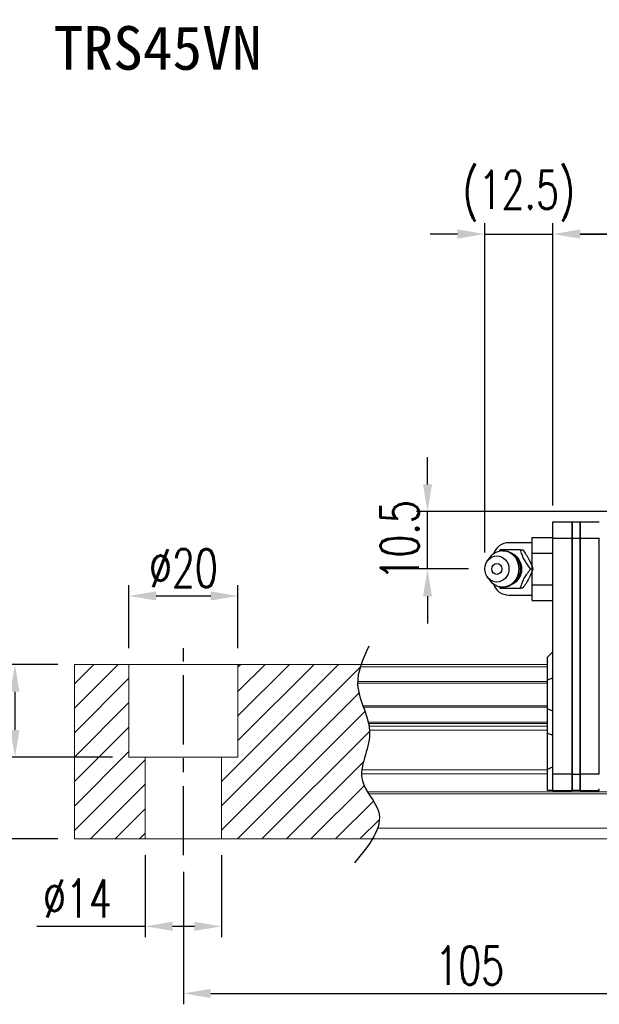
# Model space of a CAD drawing. Header units: millimetres. Extents: x 782 to 1252, y 158 to 339.
# Tile 2 of 55: x 972 to 1078, y 158 to 339. Entities that reach past the tile are written whole.
import ezdxf
from ezdxf.enums import TextEntityAlignment as Align

# ---------------------------------------------------------------- set-up
doc = ezdxf.new("R2010")
doc.units = ezdxf.units.MM
doc.header["$PDSIZE"] = -1
doc.linetypes.add('CENTER', pattern=[10.16, 6.35, -1.27, 1.27, -1.27])
for name, color, linetype in [('2', 7, 'Continuous'), ('CHA', 2, 'Continuous'), ('CL', 1, 'CENTER'), ('DIM', 4, 'Continuous'), ('OUT', 3, 'Continuous')]:
    doc.layers.add(name, color=color, linetype=linetype)
doc.styles.add('DIM-7', font='SIMPLEX.shx', dxfattribs={"width": 0.7, "bigfont": 'chineset.shx'})
doc.styles.add('T', font='kaiu.ttf')
doc.dimstyles.new('CNS', dxfattribs={"dimtxt": 3.5, "dimasz": 2.5, "dimexe": 1, "dimexo": 1.5, "dimgap": 0.09, "dimtad": 0, "dimdsep": 46, "dimtxsty": 'DIM-7', "dimcen": 0.09, "dimclrd": 1, "dimclre": 1, "dimclrt": 4, "dimadec": 0, "dimazin": 0, "dimtfac": 1, "dimtix": 1, "dimtmove": 2, "dimatfit": 3, "dimfxl": 1, "dimtvp": 0.971429, "dimtolj": 1, "dimarcsym": 0})

# ---------------------------------------------------------------- blocks, each defined once
blk = doc.blocks.new('*D24')
at = {"color": 7, "lineweight": -2}
for p, q in [((1069.88, 249.81), (1069.88, 301.55)), ((1215.88, 249.81), (1215.88, 301.55)), ((1210.88, 299.55), (1074.88, 299.55))]:
    blk.add_line(p, q, dxfattribs=at)
at = {"color": 7}
for points in [[(1074.88, 300.39), (1074.88, 298.72), (1069.88, 299.55)], [(1210.88, 300.39), (1210.88, 298.72), (1215.88, 299.55)]]:
    blk.add_solid(points, dxfattribs=at)
at = {"layer": 'DEFPOINTS', "color": 0}
for p in [(1069.88, 299.55), (1069.88, 246.81), (1215.88, 246.81)]:
    blk.add_point(p, dxfattribs=at)
at = {"color": 7, "insert": (1142.88, 304.65), "char_height": 7, "attachment_point": 5, "style": 'DIM-7'}
blk.add_mtext('\\A1;146', dxfattribs=at)
blk = doc.blocks.new('*D28')
at = {"color": 7, "lineweight": -2}
for p, q in [((1002.13, 182.66), (1002.13, 158.35)), ((1107.13, 182.66), (1107.13, 158.35)), ((1007.13, 160.35), (1102.13, 160.35))]:
    blk.add_line(p, q, dxfattribs=at)
at = {"color": 7}
for points in [[(1007.13, 161.18), (1007.13, 159.52), (1002.13, 160.35)], [(1102.13, 161.18), (1102.13, 159.52), (1107.13, 160.35)]]:
    blk.add_solid(points, dxfattribs=at)
at = {"layer": 'DEFPOINTS', "color": 0}
for p in [(1002.13, 185.66), (1107.13, 185.66), (1107.13, 160.35)]:
    blk.add_point(p, dxfattribs=at)
at = {"color": 7, "insert": (1054.63, 165.45), "char_height": 7, "attachment_point": 5, "style": 'DIM-7'}
blk.add_mtext('\\A1;105', dxfattribs=at)
blk = doc.blocks.new('*D29')
at = {"color": 7, "lineweight": -2}
for p, q in [((992.13, 223.66), (992.13, 235.21)), ((1012.13, 223.66), (1012.13, 235.21)), ((997.13, 233.21), (1007.13, 233.21))]:
    blk.add_line(p, q, dxfattribs=at)
at = {"color": 7}
for points in [[(997.13, 234.05), (997.13, 232.38), (992.13, 233.21)], [(1007.13, 234.05), (1007.13, 232.38), (1012.13, 233.21)]]:
    blk.add_solid(points, dxfattribs=at)
at = {"layer": 'DEFPOINTS', "color": 0}
for p in [(1012.13, 233.21), (992.13, 220.66), (1012.13, 220.66)]:
    blk.add_point(p, dxfattribs=at)
at = {"color": 7, "insert": (1002.13, 238.31), "char_height": 7, "attachment_point": 5, "style": 'DIM-7'}
blk.add_mtext('\\A1;%%C20', dxfattribs=at)
blk = doc.blocks.new('*D30')
at = {"color": 7, "lineweight": -2}
for p, q in [((979.13, 220.66), (969.24, 220.66)), ((971.24, 215.66), (971.24, 208.66)), ((989.13, 203.66), (969.24, 203.66))]:
    blk.add_line(p, q, dxfattribs=at)
at = {"color": 7}
for points in [[(970.4, 215.66), (972.07, 215.66), (971.24, 220.66)], [(970.4, 208.66), (972.07, 208.66), (971.24, 203.66)]]:
    blk.add_solid(points, dxfattribs=at)
at = {"layer": 'DEFPOINTS', "color": 0}
for p in [(982.13, 220.66), (971.24, 203.66), (992.13, 203.66)]:
    blk.add_point(p, dxfattribs=at)
at = {"color": 7, "insert": (966.14, 212.16), "char_height": 7, "attachment_point": 5, "rotation": 90, "style": 'DIM-7'}
blk.add_mtext('\\A1;17', dxfattribs=at)
blk = doc.blocks.new('*D27')
at = {"color": 7, "lineweight": -2}
for p, q in [((979.13, 220.66), (955.28, 220.66)), ((957.28, 215.66), (957.28, 193.66)), ((979.13, 188.66), (955.28, 188.66))]:
    blk.add_line(p, q, dxfattribs=at)
at = {"color": 7}
for points in [[(956.44, 215.66), (958.11, 215.66), (957.28, 220.66)], [(956.44, 193.66), (958.11, 193.66), (957.28, 188.66)]]:
    blk.add_solid(points, dxfattribs=at)
at = {"layer": 'DEFPOINTS', "color": 0}
for p in [(982.13, 220.66), (957.28, 188.66), (982.13, 188.66)]:
    blk.add_point(p, dxfattribs=at)
at = {"color": 7, "insert": (952.18, 204.66), "char_height": 7, "attachment_point": 5, "rotation": 90, "style": 'DIM-7'}
blk.add_mtext('\\A1;32', dxfattribs=at)
blk = doc.blocks.new('*D31')
at = {"color": 7, "lineweight": -2}
for p, q in [((995.13, 185.66), (995.13, 170.64)), ((1009.13, 185.66), (1009.13, 170.64)), ((995.13, 172.64), (975.27, 172.64)), ((1004.13, 172.64), (1000.13, 172.64))]:
    blk.add_line(p, q, dxfattribs=at)
at = {"color": 7}
for points in [[(1000.13, 173.47), (1000.13, 171.81), (995.13, 172.64)], [(1004.13, 173.47), (1004.13, 171.81), (1009.13, 172.64)]]:
    blk.add_solid(points, dxfattribs=at)
at = {"layer": 'DEFPOINTS', "color": 0}
for p in [(995.13, 188.66), (1009.13, 188.66), (1009.13, 172.64)]:
    blk.add_point(p, dxfattribs=at)
at = {"color": 7, "insert": (982.7, 177.74), "char_height": 7, "attachment_point": 5, "style": 'DIM-7'}
blk.add_mtext('\\A1;%%C14', dxfattribs=at)
blk = doc.blocks.new('*D33')
at = {"layer": 'DEFPOINTS', "color": 0}
for p in [(1046.88, 248.66), (1097.63, 248.66), (1057.38, 238.16)]:
    blk.add_point(p, dxfattribs=at)
at = {"layer": 'DIM', "color": 7, "lineweight": -2}
for p, q in [((1046.88, 253.66), (1046.88, 258.66)), ((1094.63, 248.66), (1044.88, 248.66)), ((1046.88, 238.16), (1046.88, 248.66)), ((1054.38, 238.16), (1044.88, 238.16)), ((1046.88, 233.16), (1046.88, 228.16))]:
    blk.add_line(p, q, dxfattribs=at)
at = {"layer": 'DIM', "color": 7}
for points in [[(1046.05, 253.66), (1047.71, 253.66), (1046.88, 248.66)], [(1046.05, 233.16), (1047.71, 233.16), (1046.88, 238.16)]]:
    blk.add_solid(points, dxfattribs=at)
at = {"layer": 'DIM', "color": 7, "insert": (1041.78, 243.41), "char_height": 7, "attachment_point": 5, "rotation": 90, "style": 'DIM-7'}
blk.add_mtext('\\A1;10.5', dxfattribs=at)
blk = doc.blocks.new('*D37')
at = {"color": 7, "lineweight": -2}
for p, q in [((1057.38, 241.16), (1057.38, 301.55)), ((1069.88, 249.81), (1069.88, 301.55)), ((1052.38, 299.55), (1047.38, 299.55)), ((1057.38, 299.55), (1069.88, 299.55)), ((1074.88, 299.55), (1079.88, 299.55))]:
    blk.add_line(p, q, dxfattribs=at)
at = {"color": 7}
for points in [[(1052.38, 300.39), (1052.38, 298.72), (1057.38, 299.55)], [(1074.88, 300.39), (1074.88, 298.72), (1069.88, 299.55)]]:
    blk.add_solid(points, dxfattribs=at)
at = {"layer": 'DEFPOINTS', "color": 0}
for p in [(1069.88, 299.55), (1069.88, 246.81), (1057.38, 238.16)]:
    blk.add_point(p, dxfattribs=at)
at = {"color": 7, "insert": (1063.63, 306.49), "char_height": 7, "attachment_point": 5, "style": 'DIM-7'}
blk.add_mtext('\\A1;(12.5)', dxfattribs=at)

msp = doc.modelspace()

# ---------------------------------------------------------------- hatches: boundary and pattern name
at = {"layer": 'DIM'}
h = msp.add_hatch(dxfattribs=at)
h.set_pattern_fill('ANSI31', color=0, style=0)
h.set_pattern_definition([(45, (678.1852, 47.88), (-2.245064, 2.245064), [])])
edge = h.paths.add_edge_path()
edge.add_spline(control_points=[(1035.035, 213.092), (1034.571, 214.393), (1034.109, 215.77), (1034.065, 217.147), (1034.064, 217.232)], knot_values=[7.0410379, 7.0410379, 7.0410379, 7.0410379, 11.0834181, 11.3490412, 11.3490412, 11.3490412, 11.3490412], degree=3, periodic=0)
edge.add_spline(control_points=[(1034.064, 217.232), (1034.063, 217.33), (1034.064, 217.428), (1034.066, 217.526)], knot_values=[6.7346274, 6.7346274, 6.7346274, 6.7346274, 7.0410379, 7.0410379, 7.0410379, 7.0410379], degree=3, periodic=0)
edge.add_spline(control_points=[(1034.066, 217.526), (1034.091, 218.429), (1034.281, 219.333), (1034.567, 220.237)], knot_values=[3.908874, 3.908874, 3.908874, 3.908874, 6.7346274, 6.7346274, 6.7346274, 6.7346274], degree=3, periodic=0)
edge.add_spline(control_points=[(1034.567, 220.237), (1034.612, 220.379), (1034.659, 220.52), (1034.709, 220.662)], knot_values=[3.466366, 3.466366, 3.466366, 3.466366, 3.908874, 3.908874, 3.908874, 3.908874], degree=3, periodic=0)
edge.add_line((1034.705, 220.662), (1012.134, 220.662))
edge.add_line((1012.134, 220.662), (1012.134, 203.662))
edge.add_line((1012.134, 203.662), (1009.134, 203.662))
edge.add_line((1009.134, 203.662), (1009.134, 188.662))
edge.add_line((1009.134, 188.662), (1036.776, 188.662))
edge.add_spline(control_points=[(1036.776, 188.662), (1037.18, 189.332), (1037.512, 189.999), (1037.737, 190.662)], knot_values=[35.0876755, 35.0876755, 35.0876755, 35.0876755, 37.2888756, 37.2888756, 37.2888756, 37.2888756], degree=3, periodic=0)
edge.add_spline(control_points=[(1037.737, 190.662), (1038.095, 191.715), (1038.277, 193.839), (1036.777, 195.887), (1036.096, 196.955)], knot_values=[27.949439, 27.949439, 27.949439, 27.949439, 31.4503537, 35.0876755, 35.0876755, 35.0876755, 35.0876755], degree=3, periodic=0)
edge.add_spline(control_points=[(1036.096, 196.955), (1036.022, 197.072), (1035.948, 197.19), (1035.875, 197.308)], knot_values=[27.5490533, 27.5490533, 27.5490533, 27.5490533, 27.949439, 27.949439, 27.949439, 27.949439], degree=3, periodic=0)
edge.add_spline(control_points=[(1035.875, 197.308), (1035.474, 197.966), (1034.91, 199.046), (1034.797, 200.181), (1034.802, 200.619)], knot_values=[23.9494384, 23.9494384, 23.9494384, 23.9494384, 26.1777675, 27.5490533, 27.5490533, 27.5490533, 27.5490533], degree=3, periodic=0)
edge.add_spline(control_points=[(1034.802, 200.619), (1034.804, 200.853), (1034.82, 201.089), (1034.847, 201.326)], knot_values=[23.2175338, 23.2175338, 23.2175338, 23.2175338, 23.9494384, 23.9494384, 23.9494384, 23.9494384], degree=3, periodic=0)
edge.add_spline(control_points=[(1034.847, 201.326), (1035.09, 203.467), (1036.335, 205.962), (1036.26, 208.378), (1036.244, 208.6)], knot_values=[15.9420699, 15.9420699, 15.9420699, 15.9420699, 22.5462419, 23.2175338, 23.2175338, 23.2175338, 23.2175338], degree=3, periodic=0)
edge.add_spline(control_points=[(1036.244, 208.6), (1036.226, 208.837), (1036.197, 209.073), (1036.159, 209.308)], knot_values=[15.228195, 15.228195, 15.228195, 15.228195, 15.9420699, 15.9420699, 15.9420699, 15.9420699], degree=3, periodic=0)
edge.add_spline(control_points=[(1036.159, 209.308), (1036.133, 209.475), (1036.101, 209.642), (1036.066, 209.808)], knot_values=[14.7203513, 14.7203513, 14.7203513, 14.7203513, 15.228195, 15.228195, 15.228195, 15.228195], degree=3, periodic=0)
edge.add_spline(control_points=[(1036.066, 209.808), (1036.046, 209.901), (1036.025, 209.994), (1036.003, 210.087)], knot_values=[14.4372251, 14.4372251, 14.4372251, 14.4372251, 14.7203513, 14.7203513, 14.7203513, 14.7203513], degree=3, periodic=0)
edge.add_spline(control_points=[(1036.003, 210.087), (1035.786, 210.998), (1035.462, 211.901), (1035.14, 212.798)], knot_values=[11.6531458, 11.6531458, 11.6531458, 11.6531458, 14.4372251, 14.4372251, 14.4372251, 14.4372251], degree=3, periodic=0)
edge.add_spline(control_points=[(1035.14, 212.798), (1035.105, 212.896), (1035.07, 212.994), (1035.035, 213.092)], knot_values=[11.3490412, 11.3490412, 11.3490412, 11.3490412, 11.6531458, 11.6531458, 11.6531458, 11.6531458], degree=3, periodic=0)
edge.add_line((1035.035, 213.092), (1035.035, 213.092))
h.paths.add_polyline_path([(992.134, 220.662), (982.134, 220.662), (982.134, 188.662), (995.134, 188.662), (995.134, 203.662), (992.134, 203.662)])

# ---------------------------------------------------------------- linework, layer by layer
at = {"layer": '2', "color": 0, "linetype": 'Continuous'}
for p, q in [((1069.884, 246.812), (1073.384, 246.812)), ((1069.884, 243.812), (1069.884, 246.812)), ((1073.384, 246.812), (1073.384, 243.812)), ((1073.384, 246.812), (1074.884, 246.812)), ((1073.384, 243.812), (1073.384, 246.812)), ((1074.884, 246.812), (1074.884, 243.812)), ((1074.884, 246.812), (1078.384, 246.812)), ((1074.884, 243.812), (1074.884, 246.812)), ((1066.084, 243.935), (1069.883, 243.935)), ((1066.084, 241.049), (1066.084, 243.935)), ((1069.884, 200.562), (1069.884, 243.812)), ((1069.884, 243.812), (1073.384, 243.812)), ((1073.384, 243.812), (1073.384, 200.562)), ((1073.384, 243.812), (1074.884, 243.812)), ((1073.384, 200.562), (1073.384, 243.812)), ((1074.884, 243.812), (1074.884, 200.562)), ((1074.884, 200.562), (1074.884, 243.812)), ((1074.884, 243.812), (1078.384, 243.812)), ((1078.384, 243.812), (1078.384, 243.862)), ((1078.384, 200.562), (1078.384, 243.812)), ((1066.084, 242.962), (1061.801, 242.962)), ((1058.181, 240.121), (1057.817, 239.587)), ((1066.084, 241.049), (1069.883, 241.049)), ((1066.084, 235.275), (1066.084, 241.049)), ((1057.817, 236.737), (1058.181, 236.203)), ((1066.084, 232.388), (1066.084, 235.275)), ((1066.084, 235.275), (1069.883, 235.275)), ((1061.801, 233.362), (1066.084, 233.362)), ((1066.084, 232.388), (1069.883, 232.388)), ((1068.884, 221.962), (1069.884, 222.962)), ((1068.884, 217.814), (1068.884, 221.962)), ((1068.884, 217.814), (1069.884, 218.178)), ((1068.884, 212.509), (1068.884, 217.814)), ((1068.884, 212.509), (1069.884, 212.146)), ((1068.884, 208.04), (1068.884, 212.509)), ((1068.884, 201.45), (1068.884, 208.04)), ((1068.884, 208.04), (1069.884, 207.676)), ((1068.884, 201.45), (1069.884, 201.865)), ((1068.884, 197.562), (1068.884, 201.45)), ((1073.384, 200.562), (1069.884, 200.562)), ((1069.884, 197.562), (1069.884, 200.562)), ((1073.384, 200.562), (1074.884, 200.562)), ((1073.384, 200.562), (1073.384, 197.562)), ((1073.384, 197.562), (1073.384, 200.562)), ((1074.884, 200.562), (1074.884, 197.562)), ((1074.884, 197.562), (1074.884, 200.562)), ((1078.384, 200.562), (1074.884, 200.562)), ((1078.384, 200.512), (1078.384, 200.562)), ((1069.884, 197.562), (1068.884, 197.562)), ((1069.884, 197.562), (1073.384, 197.562)), ((1074.884, 197.562), (1073.384, 197.562)), ((1074.884, 197.562), (1078.384, 197.562)), ((1078.384, 197.562), (1078.384, 197.862))]:
    msp.add_line(p, q, dxfattribs=at)
for centre, start, end in [((1061.801, 239.962), 89.99998, 161.42204), ((1061.801, 236.362), 198.57796, 270.00002)]:
    msp.add_arc(centre, 3, start, end, dxfattribs=at)
for major_axis in [(0, -2.4), (0, -1)]:
    msp.add_ellipse((1059.601, 238.162), major_axis=major_axis, ratio=0.9238797, dxfattribs=at)
for centre, major_axis, start_param, end_param in [((1060.634, 238.162), (0, -3.3), 3.1415926, 4.0769035), ((1060.634, 238.162), (0, -3.3), 0, 3.1415927), ((1061.449, 238.162), (0, -2.962), 0.4233297, 2.6987264), ((1060.634, 238.162), (0, -3.3), 5.3479724, 6.2831853)]:
    msp.add_ellipse(centre, major_axis=major_axis, ratio=0.9238797, start_param=start_param, end_param=end_param, dxfattribs=at)
for points, degree in [([(1060.191, 241.662), (1060.103, 241.547), (1060.015, 241.431), (1059.927, 241.315)], 3), ([(1063.925, 241.662), (1064.339, 241.662)], 1), ([(1065.792, 238.162), (1066.206, 238.162)], 1), ([(1059.947, 234.983), (1060.028, 234.875), (1060.109, 234.768), (1060.191, 234.662)], 3), ([(1060.656, 234.883), (1060.713, 234.88), (1060.77, 234.878), (1060.827, 234.879)], 3), ([(1064.339, 234.662), (1063.925, 234.662)], 1)]:
    msp.add_open_spline(points, degree=degree, dxfattribs=at)
for points, knots in [([(1063.925, 241.662), (1063.206, 241.662), (1062.438, 241.662), (1061.13, 241.662), (1060.644, 241.662), (1060.191, 241.662)], [0, 0, 0, 0, 0.5, 0.5, 1, 1, 1, 1]), ([(1063.934, 238.162), (1063.933, 238.412), (1063.878, 238.909), (1063.621, 239.637), (1063.193, 240.295), (1062.618, 240.839), (1061.933, 241.227), (1061.253, 241.433), (1060.816, 241.452), (1060.633, 241.443)], [0, 0, 0, 0, 0.1424122, 0.2912277, 0.4421098, 0.5939693, 0.7455107, 0.8956214, 1, 1, 1, 1]), ([(1065.792, 238.162), (1065.526, 238.508), (1065.259, 238.862), (1064.842, 239.491), (1064.681, 239.76), (1064.412, 240.287), (1064.301, 240.549), (1064.097, 241.096), (1064.009, 241.381), (1063.925, 241.662)], [0, 0, 0, 0, 0.316279, 0.316279, 0.5305075, 0.5305075, 0.7443494, 0.7443494, 1, 1, 1, 1]), ([(1064.339, 241.662), (1064.752, 241.115), (1065.15, 240.529), (1065.803, 239.307), (1066.034, 238.712), (1066.206, 238.162)], [0, 0, 0, 0, 0.5, 0.5, 1, 1, 1, 1]), ([(1060.975, 234.884), (1061.022, 234.887), (1061.318, 234.915), (1061.849, 235.066), (1062.51, 235.412), (1063.071, 235.897), (1063.511, 236.49), (1063.81, 237.169), (1063.921, 237.742), (1063.934, 238.075), (1063.934, 238.162)], [0, 0, 0, 0, 0.0297339, 0.1848987, 0.3380427, 0.4898314, 0.6411412, 0.7929758, 0.9463445, 1, 1, 1, 1]), ([(1063.925, 234.662), (1064.028, 235.008), (1064.139, 235.362), (1064.393, 235.991), (1064.519, 236.26), (1064.812, 236.787), (1064.981, 237.049), (1065.361, 237.596), (1065.576, 237.881), (1065.792, 238.162)], [0, 0, 0, 0, 0.316279, 0.316279, 0.5305075, 0.5305075, 0.7443494, 0.7443494, 1, 1, 1, 1]), ([(1066.206, 238.162), (1066.035, 237.615), (1065.809, 237.029), (1065.158, 235.807), (1064.754, 235.212), (1064.339, 234.662)], [0, 0, 0, 0, 0.5, 0.5, 1, 1, 1, 1]), ([(1060.191, 234.662), (1060.651, 234.662), (1061.144, 234.662), (1062.493, 234.662), (1063.216, 234.662), (1063.925, 234.662)], [0, 0, 0, 0, 0.5, 0.5, 1, 1, 1, 1])]:
    msp.add_open_spline(points, degree=3, knots=knots, dxfattribs=at)
at = {"layer": 'CL', "color": 0, "ltscale": 2}
msp.add_line((1002.134, 185.662), (1002.134, 223.662), dxfattribs=at)
at = {"layer": 'DIM', "color": 0}
msp.add_open_spline([(1036.123, 223.99), (1035.039, 221.651), (1032.574, 216.334), (1038.288, 208.252), (1032.859, 199.85), (1040.406, 192.655), (1036.149, 187.512), (1033.488, 184.297)], degree=3, knots=[0, 0, 0, 0, 7.306661, 16.6133617, 25.3207242, 31.5867608, 42.0326146, 42.0326146, 42.0326146, 42.0326146], dxfattribs=at)
at = {"layer": 'OUT', "color": 0, "linetype": 'Continuous', "lineweight": 15}
for p, q in [((982.134, 220.662), (1068.884, 220.662)), ((982.134, 220.237), (982.134, 220.662)), ((982.134, 217.526), (982.134, 220.237)), ((992.134, 203.662), (992.134, 220.662)), ((1012.134, 203.662), (1012.134, 220.662)), ((1034.567, 220.237), (1068.884, 220.237)), ((982.134, 217.232), (982.134, 217.526)), ((982.134, 213.092), (982.134, 217.232)), ((1034.064, 217.232), (1068.884, 217.232)), ((1034.066, 217.526), (1068.884, 217.526)), ((982.134, 212.798), (982.134, 213.092)), ((1035.035, 213.092), (1068.884, 213.092)), ((982.134, 210.087), (982.134, 212.798)), ((1035.14, 212.798), (1068.884, 212.798)), ((982.134, 209.808), (982.134, 210.087)), ((982.134, 209.308), (982.134, 209.808)), ((1036.003, 210.087), (1068.884, 210.087)), ((1036.066, 209.808), (1068.884, 209.808)), ((982.134, 208.6), (982.134, 209.308)), ((982.134, 201.326), (982.134, 208.6)), ((1036.159, 209.308), (1068.884, 209.308)), ((1036.244, 208.6), (1068.884, 208.6)), ((992.134, 203.662), (1012.134, 203.662)), ((995.134, 188.662), (995.134, 203.662)), ((1009.134, 188.662), (1009.134, 203.662)), ((982.134, 200.619), (982.134, 201.326)), ((982.134, 197.308), (982.134, 200.619)), ((1034.802, 200.619), (1068.884, 200.619)), ((1034.847, 201.326), (1068.884, 201.326)), ((982.134, 196.955), (982.134, 197.308)), ((982.134, 190.662), (982.134, 196.955)), ((1035.875, 197.308), (1242.134, 197.308)), ((1036.096, 196.955), (1242.134, 196.955)), ((982.134, 188.662), (982.134, 190.662)), ((1037.737, 190.662), (1242.134, 190.662)), ((982.134, 188.662), (1242.134, 188.662))]:
    msp.add_line(p, q, dxfattribs=at)

# ---------------------------------------------------------------- texts
at = {"layer": 'CHA', "color": 7, "style": 'T'}
msp.add_text('TRS45VN', height=8, dxfattribs=at).set_placement((997.407, 333.668), align=Align.MIDDLE)

# ---------------------------------------------------------------- dimensions: what is measured, and where the dimension line sits
at = {"color": 0}
for base, p1, p2, text, override, picture, middle in [((1069.884, 299.553), (1057.384, 238.162), (1069.884, 246.812), '(<>)', {"dimscale": 2, "dimgap": 0.8, "dimtad": 1, "dimclrd": 7, "dimclre": 7, "dimclrt": 7, "dimadec": 2, "dimazin": 2, "dimtmove": 1}, '*D37', (1063.634, 306.487)), ((1012.134, 233.212), (992.134, 220.662), (1012.134, 220.662), '%%C<>', {"dimscale": 2, "dimgap": 0.8, "dimtad": 1, "dimclrd": 7, "dimclre": 7, "dimclrt": 7, "dimtmove": 1}, '*D29', (1002.134, 238.312))]:
    dim = msp.add_linear_dim(base=base, p1=p1, p2=p2, text=text, dimstyle='CNS', override=override, dxfattribs=at)
    dim.commit()
    dim.dimension.update_dxf_attribs({"geometry": picture, "text_midpoint": middle})
for base, p1, p2, override, picture, middle in [((1069.884, 299.553), (1215.884, 246.812), (1069.884, 246.812), {"dimscale": 2, "dimgap": 0.8, "dimtad": 1, "dimclrd": 7, "dimclre": 7, "dimclrt": 7, "dimadec": 2, "dimazin": 2, "dimtmove": 1}, '*D24', (1142.884, 304.653)), ((1107.134, 160.35), (1002.134, 185.662), (1107.134, 185.662), {"dimscale": 2, "dimgap": 0.8, "dimtad": 1, "dimclrd": 7, "dimclre": 7, "dimclrt": 7, "dimtmove": 1}, '*D28', (1054.634, 165.45))]:
    dim = msp.add_linear_dim(base=base, p1=p1, p2=p2, dimstyle='CNS', override=override, dxfattribs=at)
    dim.commit()
    dim.dimension.update_dxf_attribs({"geometry": picture, "text_midpoint": middle})
for base, p2, picture, middle in [((957.276, 188.662), (982.134, 188.662), '*D27', (952.176, 204.662)), ((971.236, 203.662), (992.134, 203.662), '*D30', (966.136, 212.162))]:
    dim = msp.add_linear_dim(base=base, p1=(982.134, 220.662), p2=p2, angle=90, dimstyle='CNS', override={"dimscale": 2, "dimgap": 0.8, "dimtad": 1, "dimclrd": 7, "dimclre": 7, "dimclrt": 7, "dimtmove": 1}, dxfattribs=at)
    dim.commit()
    dim.dimension.update_dxf_attribs({"geometry": picture, "text_midpoint": middle})
dim = msp.add_linear_dim(base=(1009.134, 172.639), p1=(995.134, 188.662), p2=(1009.134, 188.662), text='%%C<>', dimstyle='CNS', override={"dimscale": 2, "dimgap": 0.8, "dimtad": 1, "dimclrd": 7, "dimclre": 7, "dimclrt": 7, "dimtmove": 0}, dxfattribs=at)
dim.commit()
dim.dimension.update_dxf_attribs({"geometry": '*D31', "text_midpoint": (982.7, 172.639), "dimtype": 160})
at = {"layer": 'DIM', "color": 0}
dim = msp.add_linear_dim(base=(1046.881, 248.662), p1=(1057.384, 238.162), p2=(1097.634, 248.662), angle=90, dimstyle='CNS', override={"dimscale": 2, "dimgap": 0.8, "dimtad": 1, "dimclrd": 7, "dimclre": 7, "dimclrt": 7, "dimtmove": 1}, dxfattribs=at)
dim.commit()
dim.dimension.update_dxf_attribs({"geometry": '*D33', "text_midpoint": (1041.781, 243.412)})

doc.saveas('drawing.dxf')
